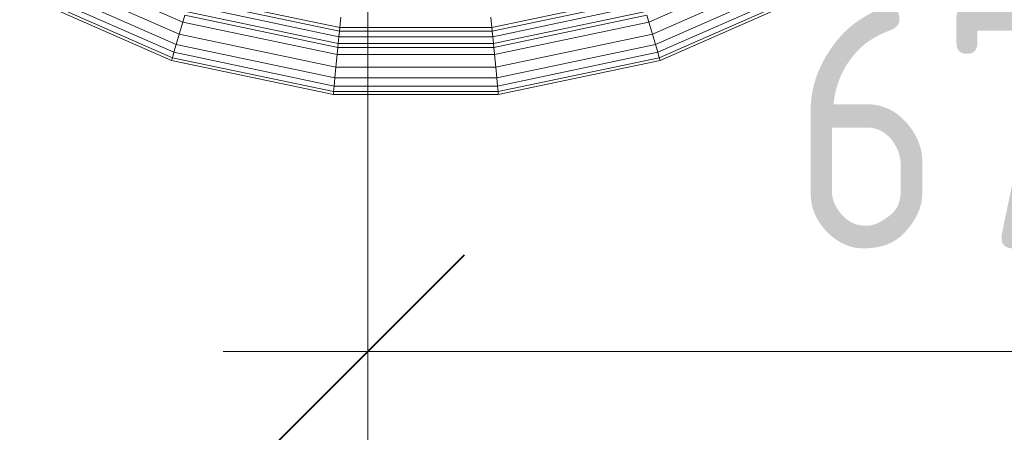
# Model space of a CAD drawing. Header units: millimetres. Extents: x -121 to 17420, y 1231 to 43130.
# Tile 49 of 57: x 15008 to 15518, y 41953 to 42167. Entities that reach past the tile are written whole.
import ezdxf

# ---------------------------------------------------------------- set-up
doc = ezdxf.new("R2010")
doc.units = ezdxf.units.MM
for name, color, linetype, lineweight in [('A-____-____-DIMS', 211, 'Continuous', 9), ('A-____-____-DIMS-50', 211, 'Continuous', 9), ('M-EQPM-____-OTLN', 50, 'Continuous', 20)]:
    doc.layers.add(name, color=color, linetype=linetype, lineweight=lineweight)
doc.styles.add('GOST Common_1', font='GOST_Common.ttf', dxfattribs={"width": 0.9, "height": 125})
doc.dimstyles.new('ADSK_Основной_2_5_мм', dxfattribs={"dimscale": 304.8, "dimtxt": 0.412449, "dimasz": 0.328084, "dimexe": 0.246063, "dimexo": 0.000807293, "dimgap": 0.049213, "dimtad": 1, "dimdec": 0, "dimlfac": 304.8, "dimdsep": 46, "dimtxsty": 'GOST Common_1', "dimblk1": 'OBLIQUE', "dimblk2": 'OBLIQUE', "dimsah": 1, "dimcen": 0.09, "dimdle": 0.246063, "dimazin": 2, "dimtfac": 1, "dimtdec": 4, "dimtix": 1, "dimtmove": 0, "dimatfit": 3, "dimfxl": 1, "dimtvp": 1, "dimtolj": 1, "dimtzin": 0, "dimlwd": 20, "dimlwe": 20, "dimarcsym": 2})

# ---------------------------------------------------------------- blocks, each defined once
blk = doc.blocks.new('Прямая форма - 83 new-608910-В_Этаж 01_Канализация')
at = {"layer": 'M-EQPM-____-OTLN', "color": 9}
for p, q in [((-195.74, -377.33), (-120.63, -410.31)), ((-195.74, -377.33), (-120.63, -410.31)), ((120.62, -410.31), (195.74, -377.33)), ((120.62, -410.31), (195.74, -377.33)), ((-198.76, -383.11), (-122.48, -416.6)), ((-198.76, -383.11), (-122.48, -416.6)), ((122.48, -416.6), (198.75, -383.12)), ((122.48, -416.6), (198.75, -383.12)), ((-203.21, -391.73), (-125.23, -425.96)), ((-203.21, -391.73), (-125.23, -425.96)), ((-201.26, -387.97), (-124.03, -421.88)), ((-201.26, -387.97), (-124.03, -421.88)), ((124.03, -421.88), (201.26, -387.97)), ((124.03, -421.88), (201.26, -387.97)), ((125.23, -425.96), (203.21, -391.73)), ((125.23, -425.96), (203.21, -391.73)), ((-205.1, -395.61), (-126.45, -430.14)), ((-205.1, -395.61), (-126.45, -430.14)), ((-204.54, -394.29), (-126.05, -428.75)), ((-204.54, -394.29), (-126.05, -428.75)), ((-116.66, -396.81), (-39.4, -413.08)), ((-116.66, -396.81), (-39.4, -413.08)), ((39.4, -413.08), (116.66, -396.81)), ((39.4, -413.08), (116.66, -396.81)), ((126.04, -428.75), (204.54, -394.29)), ((126.04, -428.75), (204.54, -394.29)), ((126.45, -430.14), (205.1, -395.61)), ((126.45, -430.14), (205.1, -395.61)), ((-118.02, -401.46), (-39.87, -417.92)), ((-118.02, -401.46), (-39.87, -417.92)), ((-117.19, -398.64), (-39.58, -414.98)), ((-117.19, -398.64), (-39.58, -414.98)), ((39.58, -414.98), (117.19, -398.64)), ((39.58, -414.98), (117.19, -398.64)), ((39.86, -417.92), (118.02, -401.46)), ((39.86, -417.92), (118.02, -401.46)), ((-119.58, -406.75), (-120.63, -410.31)), ((-119.58, -406.75), (-120.63, -410.31)), ((-119.58, -406.75), (-40.39, -423.42)), ((-119.58, -406.75), (-40.39, -423.42)), ((-119.02, -404.84), (-40.2, -421.44)), ((-119.02, -404.84), (-40.2, -421.44)), ((-38.9, -407.83), (-39.4, -413.08)), ((-38.9, -407.83), (-39.4, -413.08)), ((38.9, -407.83), (39.4, -413.08)), ((38.9, -407.83), (39.4, -413.08)), ((40.2, -421.44), (119.02, -404.84)), ((40.2, -421.44), (119.02, -404.84)), ((40.39, -423.42), (119.58, -406.75)), ((40.39, -423.42), (119.58, -406.75)), ((119.58, -406.75), (120.62, -410.31)), ((119.58, -406.75), (120.62, -410.31)), ((-120.63, -410.31), (-122.48, -416.6)), ((-120.63, -410.31), (-122.48, -416.6)), ((-120.63, -410.31), (-40.74, -427.13)), ((-120.63, -410.31), (-40.74, -427.13)), ((40.74, -427.13), (120.62, -410.31)), ((40.74, -427.13), (120.62, -410.31)), ((120.62, -410.31), (122.48, -416.6)), ((120.62, -410.31), (122.48, -416.6)), ((-122.48, -416.6), (-124.03, -421.88)), ((-122.48, -416.6), (-124.03, -421.88)), ((-122.48, -416.6), (-41.37, -433.69)), ((-122.48, -416.6), (-41.37, -433.69)), ((-39.87, -417.92), (-40.2, -421.44)), ((-39.87, -417.92), (-40.2, -421.44)), ((-39.58, -414.98), (-39.87, -417.92)), ((-39.58, -414.98), (-39.87, -417.92)), ((-39.87, -417.92), (39.86, -417.92)), ((-39.87, -417.92), (39.86, -417.92)), ((-39.4, -413.08), (-39.58, -414.98)), ((-39.4, -413.08), (-39.58, -414.98)), ((-39.58, -414.98), (39.58, -414.98)), ((-39.58, -414.98), (39.58, -414.98)), ((-39.4, -413.08), (39.4, -413.08)), ((-39.4, -413.08), (39.4, -413.08)), ((39.4, -413.08), (39.58, -414.98)), ((39.4, -413.08), (39.58, -414.98)), ((39.58, -414.98), (39.86, -417.92)), ((39.58, -414.98), (39.86, -417.92)), ((39.86, -417.92), (40.2, -421.44)), ((39.86, -417.92), (40.2, -421.44)), ((41.37, -433.69), (122.48, -416.6)), ((41.37, -433.69), (122.48, -416.6)), ((122.48, -416.6), (124.03, -421.88)), ((122.48, -416.6), (124.03, -421.88)), ((-124.03, -421.88), (-125.23, -425.96)), ((-124.03, -421.88), (-125.23, -425.96)), ((-124.03, -421.88), (-41.89, -439.17)), ((-124.03, -421.88), (-41.89, -439.17)), ((-40.2, -421.44), (-40.39, -423.42)), ((-40.2, -421.44), (-40.39, -423.42)), ((-40.2, -421.44), (40.2, -421.44)), ((-40.2, -421.44), (40.2, -421.44)), ((40.2, -421.44), (40.39, -423.42)), ((40.2, -421.44), (40.39, -423.42)), ((41.89, -439.17), (124.03, -421.88)), ((41.89, -439.17), (124.03, -421.88)), ((124.03, -421.88), (125.23, -425.96)), ((124.03, -421.88), (125.23, -425.96)), ((-125.23, -425.96), (-126.05, -428.75)), ((-125.23, -425.96), (-126.05, -428.75)), ((-125.23, -425.96), (-42.3, -443.43)), ((-125.23, -425.96), (-42.3, -443.43)), ((-40.74, -427.13), (-41.37, -433.69)), ((-40.74, -427.13), (-41.37, -433.69)), ((-40.39, -423.42), (-40.74, -427.13)), ((-40.39, -423.42), (-40.74, -427.13)), ((-40.74, -427.13), (40.74, -427.13)), ((-40.74, -427.13), (40.74, -427.13)), ((-40.39, -423.42), (40.39, -423.42)), ((-40.39, -423.42), (40.39, -423.42)), ((40.39, -423.42), (40.74, -427.13)), ((40.39, -423.42), (40.74, -427.13)), ((40.74, -427.13), (41.37, -433.69)), ((40.74, -427.13), (41.37, -433.69)), ((42.3, -443.43), (125.23, -425.96)), ((42.3, -443.43), (125.23, -425.96)), ((125.23, -425.96), (126.04, -428.75)), ((125.23, -425.96), (126.04, -428.75)), ((-126.05, -428.75), (-126.45, -430.14)), ((-126.05, -428.75), (-126.45, -430.14)), ((-126.45, -430.14), (-42.71, -447.77)), ((-126.45, -430.14), (-42.71, -447.77)), ((-126.05, -428.75), (-42.57, -446.33)), ((-126.05, -428.75), (-42.57, -446.33)), ((42.57, -446.33), (126.04, -428.75)), ((42.57, -446.33), (126.04, -428.75)), ((42.71, -447.77), (126.45, -430.14)), ((42.71, -447.77), (126.45, -430.14)), ((126.04, -428.75), (126.45, -430.14)), ((126.04, -428.75), (126.45, -430.14)), ((-41.37, -433.69), (-41.89, -439.17)), ((-41.37, -433.69), (-41.89, -439.17)), ((-41.37, -433.69), (41.37, -433.69)), ((-41.37, -433.69), (41.37, -433.69)), ((41.37, -433.69), (41.89, -439.17)), ((41.37, -433.69), (41.89, -439.17)), ((-42.3, -443.43), (-42.57, -446.33)), ((-42.3, -443.43), (-42.57, -446.33)), ((-41.89, -439.17), (-42.3, -443.43)), ((-41.89, -439.17), (-42.3, -443.43)), ((-42.3, -443.43), (42.3, -443.43)), ((-42.3, -443.43), (42.3, -443.43)), ((-41.89, -439.17), (41.89, -439.17)), ((-41.89, -439.17), (41.89, -439.17)), ((41.89, -439.17), (42.3, -443.43)), ((41.89, -439.17), (42.3, -443.43)), ((42.3, -443.43), (42.57, -446.33)), ((42.3, -443.43), (42.57, -446.33)), ((-42.57, -446.33), (-42.71, -447.77)), ((-42.57, -446.33), (-42.71, -447.77)), ((-42.71, -447.77), (42.71, -447.77)), ((-42.71, -447.77), (42.71, -447.77)), ((-42.57, -446.33), (42.57, -446.33)), ((-42.57, -446.33), (42.57, -446.33)), ((42.57, -446.33), (42.71, -447.77)), ((42.57, -446.33), (42.71, -447.77))]:
    blk.add_line(p, q, dxfattribs=at)
blk = doc.blocks.new('Прямая форма - FU - 054-608911-В_Этаж 01_Канализация')
blk.add_blockref('Прямая форма - 83 new-608910-В_Этаж 01_Канализация', (0, 0))
blk = doc.blocks.new('83 new_ifc_RVT-1-В_Этаж 01_Канализация')
at = {"layer": 'M-EQPM-____-OTLN', "color": 9, "lineweight": 20}
blk.add_blockref('Прямая форма - FU - 054-608911-В_Этаж 01_Канализация', (29360.06, 42575.83), dxfattribs=at)
blk = doc.blocks.new('DIMBLOCK4-В_Этаж 01_Канализация')
at = {"layer": 'A-____-____-DIMS-50', "lineweight": 20}
for p, q in [((15188.38, 41994.97), (15188.38, 42309.74)), ((15863.38, 41994.97), (15863.38, 42069.97)), ((15113.38, 41994.97), (15938.38, 41994.97)), ((15188.38, 41994.97), (15188.38, 41919.97)), ((15863.38, 41994.97), (15863.38, 41990.68))]:
    blk.add_line(p, q, dxfattribs=at)
at = {"layer": 'A-____-____-DIMS-50', "lineweight": 40}
for p, q in [((15188.38, 41994.97), (15238.38, 42044.97)), ((15863.38, 41994.97), (15913.38, 42044.97)), ((15188.38, 41994.97), (15138.38, 41944.97)), ((15863.38, 41994.97), (15813.38, 41944.97))]:
    blk.add_line(p, q, dxfattribs=at)
at = {"layer": 'A-____-____-DIMS-50', "color": 0, "lineweight": 20, "insert": (15407.62, 42173.32), "char_height": 125, "width": 283.8162, "attachment_point": 1, "line_spacing_factor": 1.022761, "style": 'GOST Common_1'}
blk.add_mtext('675', dxfattribs=at)
blk = doc.blocks.new('_Oblique')
at = {"color": 0, "linetype": 'ByBlock', "lineweight": -2}
blk.add_line((-0.5, -0.5), (0.5, 0.5), dxfattribs=at)

msp = doc.modelspace()

# ---------------------------------------------------------------- block references
at = {"lineweight": 9}
msp.add_blockref('83 new_ifc_RVT-1-В_Этаж 01_Канализация', (-14146.9061, 0), dxfattribs=at)

# ---------------------------------------------------------------- dimensions: what is measured, and where the dimension line sits
at = {"layer": 'A-____-____-DIMS', "lineweight": 20}
dim = msp.add_linear_dim(base=(15863.3773, 41994.9688), p1=(15188.3773, 42384.744), p2=(15863.3773, 42065.6795), dimstyle='ADSK_Основной_2_5_мм', override={"dimpost": '<>', "dimfxl": 746.610448}, dxfattribs=at)
dim.commit()
dim.dimension.update_dxf_attribs({"geometry": 'DIMBLOCK4-В_Этаж 01_Канализация', "text_midpoint": (15525.8773, 42072.4688)})

doc.saveas('drawing.dxf')
